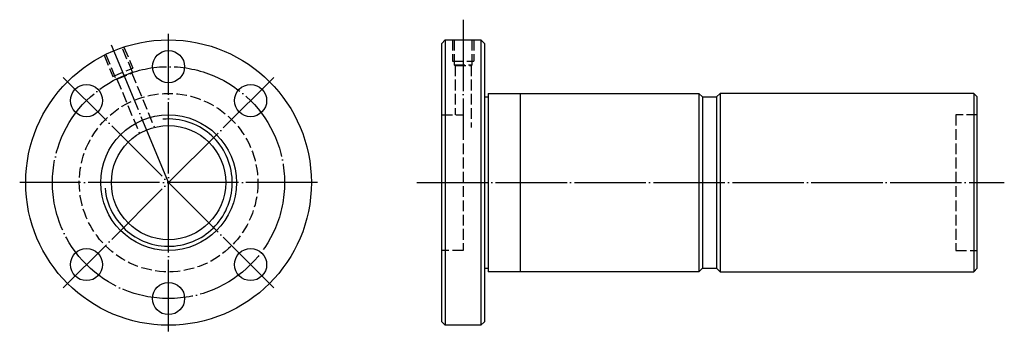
# Model space of a CAD drawing. Header units: millimetres. Extents: x -17 to 259, y 158 to 246.
import ezdxf

# ---------------------------------------------------------------- set-up
doc = ezdxf.new("R2010")
doc.units = ezdxf.units.MM
for name, pattern in [('CENTER', [22, 20, -1, 0, -1]), ('DASHED', [4, 3, -1]), ('THIN', [200000, 200000, 0])]:
    doc.linetypes.add(name, pattern=pattern)
doc.layers.add('NT', color=7, linetype='Continuous')

msp = doc.modelspace()

# ---------------------------------------------------------------- linework, layer by layer
at = {"layer": 'NT', "color": 3, "linetype": 'CENTER'}
for p, q in [((107, 245.67), (107, 213)), ((24.5, 158.31), (24.5, 241.69)), ((24.5, 200), (8.55, 238.51)), ((53.98, 229.48), (-4.98, 170.52)), ((53.98, 170.52), (-4.98, 229.48)), ((66.19, 200), (-17.19, 200)), ((94, 200), (258.56, 200))]:
    msp.add_line(p, q, dxfattribs=at)
at = {"layer": 'NT', "color": 16, "linetype": 'Continuous'}
for p, q in [((101, 239), (102, 240)), ((102, 240), (112, 240)), ((102, 240), (102, 160)), ((112, 240), (113, 239)), ((112, 240), (112, 160)), ((101, 161), (101, 239)), ((113, 239), (113, 161)), ((113, 224), (114, 224)), ((114, 225), (114, 175)), ((114, 225), (173, 225)), ((123, 225), (123, 175)), ((173, 225), (174, 224)), ((173, 225), (173, 175)), ((174, 224), (174, 176)), ((174, 224), (178, 224)), ((179, 225), (178, 224)), ((178, 224), (178, 176)), ((250, 225), (179, 225)), ((179, 225), (179, 175)), ((250, 225), (250, 175)), ((250, 225), (251, 224)), ((251, 176), (251, 224)), ((113, 176), (114, 176)), ((173, 175), (114, 175)), ((174, 176), (173, 175)), ((174, 176), (178, 176)), ((178, 176), (179, 175)), ((179, 175), (250, 175)), ((250, 175), (251, 176)), ((102, 160), (101, 161)), ((112, 160), (102, 160)), ((113, 161), (112, 160))]:
    msp.add_line(p, q, dxfattribs=at)
at = {"layer": 'NT', "color": 1, "linetype": 'DASHED'}
for p, q in [((104, 240), (104, 234)), ((110, 240), (110, 234)), ((12.01, 238), (14.47, 232.06)), ((6.46, 235.7), (8.92, 229.77)), ((8.92, 229.77), (14.47, 232.06)), ((104, 234), (110, 234)), ((104.5, 233), (109.5, 233)), ((104.75, 232.86), (104.75, 219)), ((109.25, 232.86), (109.25, 215.47)), ((9.77, 229.03), (14.39, 230.95)), ((10.05, 229), (16.3, 213.92)), ((14.21, 230.72), (20.46, 215.64)), ((101, 219), (107, 219)), ((107, 219), (107, 181)), ((251, 219), (245, 219)), ((245, 219), (245, 181)), ((107, 181), (101, 181)), ((245, 181), (251, 181))]:
    msp.add_line(p, q, dxfattribs=at)
for points in [[(104.5, 240), (104.5, 233), (104.75, 232.86), (109.25, 232.86), (109.5, 233), (109.5, 240)], [(6.91, 235.93), (9.77, 229.03), (10.05, 229), (14.21, 230.72), (14.39, 230.95), (11.53, 237.84)]]:
    msp.add_lwpolyline(points, dxfattribs=at)
at = {"layer": 'NT', "color": 16, "linetype": 'Continuous'}
for centre, radius in [((24.5, 200), 40), ((24.5, 232.5), 4.5), ((1.52, 222.98), 4.5), ((47.48, 222.98), 4.5), ((24.5, 200), 19), ((24.5, 200), 16), ((1.52, 177.02), 4.5), ((47.48, 177.02), 4.5), ((24.5, 167.5), 4.5)]:
    msp.add_circle(centre, radius, dxfattribs=at)
at = {"layer": 'NT', "color": 3, "linetype": 'CENTER'}
msp.add_circle((24.5, 200), 32.5, dxfattribs=at)
at = {"layer": 'NT', "color": 1, "linetype": 'DASHED'}
msp.add_circle((24.5, 200), 25, dxfattribs=at)
at = {"layer": 'NT', "color": 5, "linetype": 'THIN'}
msp.add_arc((24.5, 200), 17.84, 185, 95, dxfattribs=at)

doc.saveas('drawing.dxf')
